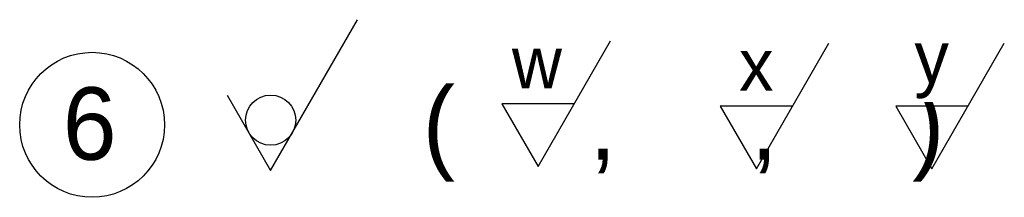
# Model space of a CAD drawing. Header units: millimetres. Extents: x 50 to 421, y 110 to 513.
# Tile 2 of 4: x 74 to 142, y 349 to 361. Entities that reach past the tile are written whole.
import ezdxf

# ---------------------------------------------------------------- set-up
doc = ezdxf.new("R2010")
doc.units = ezdxf.units.MM
doc.header["$LTSCALE"] = 0.25
doc.layers.add('문자', color=2, linetype='Continuous')
doc.styles.add('5', font='txt')
doc.styles.add('7', font='txt')

msp = doc.modelspace()

# ---------------------------------------------------------------- linework, layer by layer
at = {"layer": '문자'}
for p, q in [((91.4139, 350.9528), (97.4139, 361.3451)), ((109.8764, 351.2234), (114.8764, 359.8837)), ((124.9641, 351.06), (129.9641, 359.7203)), ((137.0767, 351.06), (142.0767, 359.7203)), ((88.4139, 356.149), (91.4139, 350.9528)), ((112.3764, 355.5536), (107.3764, 355.5536)), ((107.3764, 355.5536), (109.8764, 351.2234)), ((127.4641, 355.3902), (122.4641, 355.3902)), ((122.4641, 355.3902), (124.9641, 351.06)), ((139.5767, 355.3902), (134.5767, 355.3902)), ((134.5767, 355.3902), (137.0767, 351.06))]:
    msp.add_line(p, q, dxfattribs=at)
for centre, radius in [((79.0842, 354.0974), 5), ((91.4139, 354.4169), 1.7321)]:
    msp.add_circle(centre, radius, dxfattribs=at)

# ---------------------------------------------------------------- texts
at = {"layer": '문자', "style": '5'}
for s, p in [('(     ,     ,     )', (101.9111, 351.684)), ('6', (77.058, 351.684))]:
    msp.add_text(s, height=5, dxfattribs=at).set_placement(p)

# ---------------------------------------------------------------- next in the draw order: wipeouts: each hides what was drawn before it
for points in [[(107.3789, 355.8424), (110.8951, 355.8424), (110.8951, 360.9375), (107.3789, 360.9375)], [(123.1906, 355.679), (126.7069, 355.679), (126.7069, 360.7741), (123.1906, 360.7741)], [(135.3033, 355.679), (138.8195, 355.679), (138.8195, 360.7741), (135.3033, 360.7741)]]:
    msp.add_wipeout(points).dxf.layer = '문자'

# ---------------------------------------------------------------- next in the draw order: texts
at = {"layer": '문자', "width": 7.633418, "attachment_point": 5, "style": '7'}
for s, insert, char_height in [(' w', (109.137, 358.39), 3.57143), ('x', (124.9488, 358.2266), 3.5714), ('y', (137.0614, 358.2266), 3.5714)]:
    msp.add_mtext(s, dxfattribs=dict(at, insert=insert, char_height=char_height))

doc.saveas('drawing.dxf')
